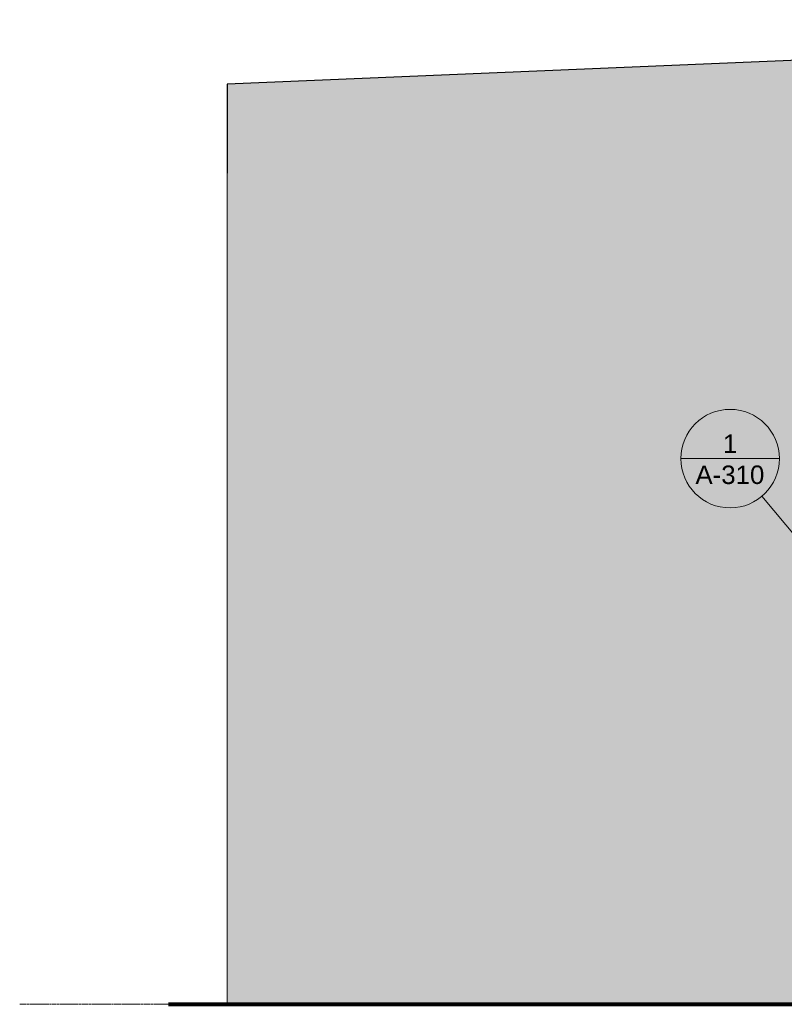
# Model space of a CAD drawing. Header units: inches. Extents: x -2835 to 447, y -63 to 390.
# Tile 1 of 92: x -2835 to -2586, y 0 to 320. Entities that reach past the tile are written whole.
import ezdxf

# ---------------------------------------------------------------- set-up
doc = ezdxf.new("R2010")
doc.units = ezdxf.units.IN
doc.header["$MEASUREMENT"] = 0
doc.linetypes.add('Grid Line 1_2_', pattern=[0.875, 0.5, -0.125, 0.125, -0.125])
for name, color, linetype, lineweight in [('A-ANNO-SYMB', 150, 'Continuous', 9), ('A-DETL', 90, 'Continuous', 9), ('A-DETL-GENF', 92, 'Continuous', 9), ('A-FLOR-LEVL', 51, 'Continuous', 9), ('A-ROOF', 132, 'Continuous', 18), ('A-WALL-PATT', 111, 'Continuous', 18), ('C-TOPO', 7, 'Continuous', 9), ('L-SITE-WALL', 31, 'Continuous', 18)]:
    doc.layers.add(name, color=color, linetype=linetype, lineweight=lineweight)
doc.styles.add('Arial_1', font='arial.ttf', dxfattribs={"height": 0.09375})
pattern_1 = [(0, (-2446.569, 164), (20.48, 5.12), [0.845, -14.515, 0.845, -14.515, -81.92]), (0, (-2446.569, 164), (20.48, 5.12), [-30.72, 0.845, -29.875, 0.845, -14.515, -35.84]), (0, (-2446.569, 164), (20.48, 5.12), [-76.8, 0.845, -9.395, 0.845, -24.755]), (120, (-2438.889, 166.56), (-14.67405, 15.1762), [0.845, -14.515, 0.845, -14.515, -81.92]), (120, (-2438.889, 166.56), (-14.67405, 15.1762), [-30.72, 0.845, -29.875, 0.845, -14.515, -35.84]), (120, (-2438.889, 166.56), (-14.67405, 15.1762), [-76.8, 0.845, -9.395, 0.845, -24.755]), (240, (-2436.329, 176.8), (-5.80595, -20.2962), [0.845, -14.515, 0.845, -14.515, -81.92]), (240, (-2436.329, 176.8), (-5.80595, -20.2962), [-30.72, 0.845, -29.875, 0.845, -14.515, -35.84]), (240, (-2436.329, 176.8), (-5.80595, -20.2962), [-76.8, 0.845, -9.395, 0.845, -24.755])]

# ---------------------------------------------------------------- blocks, each defined once
blk = doc.blocks.new('Section - Callout Head-19020-SHARED SPACE CROSS SECTION')
at = {"layer": 'A-ANNO-SYMB'}
blk.add_line((-2619.92, 177.26), (-2587.92, 177.26), dxfattribs=at)
for start, end in [(0, 180), (180, 360)]:
    blk.add_arc((-2603.92, 177.26), 16, start, end, dxfattribs=at)

msp = doc.modelspace()

# ---------------------------------------------------------------- hatches: boundary and pattern name
at = {"layer": 'A-DETL-GENF'}
h = msp.add_hatch(dxfattribs=at)
h.set_pattern_fill('FP1_1', color=10, style=0, pattern_type=2)
h.set_pattern_definition(pattern_1)
h.paths.add_polyline_path([(-2767.21, 269.95), (-2267.21, 290.9), (-2267.21, 319.85), (-2767.21, 298.89)])
at = {"layer": 'A-WALL-PATT', "lineweight": 9}
h = msp.add_hatch(dxfattribs=at)
h.set_pattern_fill('FP1_1', color=256, style=0, pattern_type=2)
h.set_pattern_definition(pattern_1)
h.paths.add_polyline_path([(-2278.72, 40.39), (-2278.72, 40.38), (-2278.7, 40.38)])
h.paths.add_polyline_path([(-2573.21, 0), (-2573.21, 142.68), (-2279.21, 155.88), (-2279.21, 40.39), (-2278.01, 40.37), (-2277.78, 40.19), (-2277.75, 40.05), (-2277.79, 39.8), (-2277.93, 39.66), (-2277.95, 39.67), (-2278.03, 39.62), (-2278.24, 39.62), (-2279.21, 39.61), (-2279.21, 0), (-2267.21, 0), (-2267.21, 299.83), (-2767.21, 278.88), (-2767.21, 0), (-2649.78, 0)])
h.paths.add_polyline_path([(-2278.72, 39.62), (-2278.64, 39.66), (-2278.65, 39.66)])
h.paths.add_polyline_path([(-2535.09, 135.79), (-2511.94, 136.77), (-2452.09, 139.46), (-2452.09, 139.5), (-2451.28, 139.5), (-2295.82, 146.5), (-2295.82, 146.56), (-2529.91, 136.02)])

# ---------------------------------------------------------------- linework, layer by layer
at = {"layer": 'A-ANNO-SYMB'}
msp.add_line((-2581.89, 151.14), (-2593.6, 165.03), dxfattribs=at)
at = {"layer": 'A-DETL', "lineweight": 30}
for p, q in [((-2267.21, 319.85), (-2767.21, 298.89)), ((-2767.21, 298.89), (-2767.21, 269.95))]:
    msp.add_line(p, q, dxfattribs=at)
at = {"layer": 'A-FLOR-LEVL', "linetype": 'Grid Line 1_2_'}
msp.add_line((-2834.52, 0), (-2152.75, 0), dxfattribs=at)
at = {"layer": 'A-ROOF'}
for p, q in [((-2267.21, 319.85), (-2767.21, 298.89)), ((-2767.21, 298.89), (-2767.21, 278.88))]:
    msp.add_line(p, q, dxfattribs=at)
at = {"layer": 'C-TOPO', "lineweight": 80}
for p, q in [((-2786.2, 0), (-2653.97, 0)), ((-2653.97, 0), (-2573.21, 0))]:
    msp.add_line(p, q, dxfattribs=at)
at = {"layer": 'C-TOPO'}
for p, q in [((-2653.97, 0), (-2786.2, 0)), ((-2573.21, 0), (-2653.97, 0))]:
    msp.add_line(p, q, dxfattribs=at)
at = {"layer": 'L-SITE-WALL'}
msp.add_line((-2767.21, 278.88), (-2767.21, 0), dxfattribs=at)

# ---------------------------------------------------------------- block references
at = {"layer": 'A-ANNO-SYMB'}
msp.add_blockref('Section - Callout Head-19020-SHARED SPACE CROSS SECTION', (0, 0), dxfattribs=at)

# ---------------------------------------------------------------- texts
at = {"layer": 'A-ANNO-SYMB', "char_height": 6, "attachment_point": 1, "style": 'Arial_1'}
for s, insert, width in [('1', (-2606.25, 185.11), 5.656), ('A-310', (-2615.17, 175.02), 27.27)]:
    msp.add_mtext(s, dxfattribs=dict(at, insert=insert, width=width))

doc.saveas('drawing.dxf')
